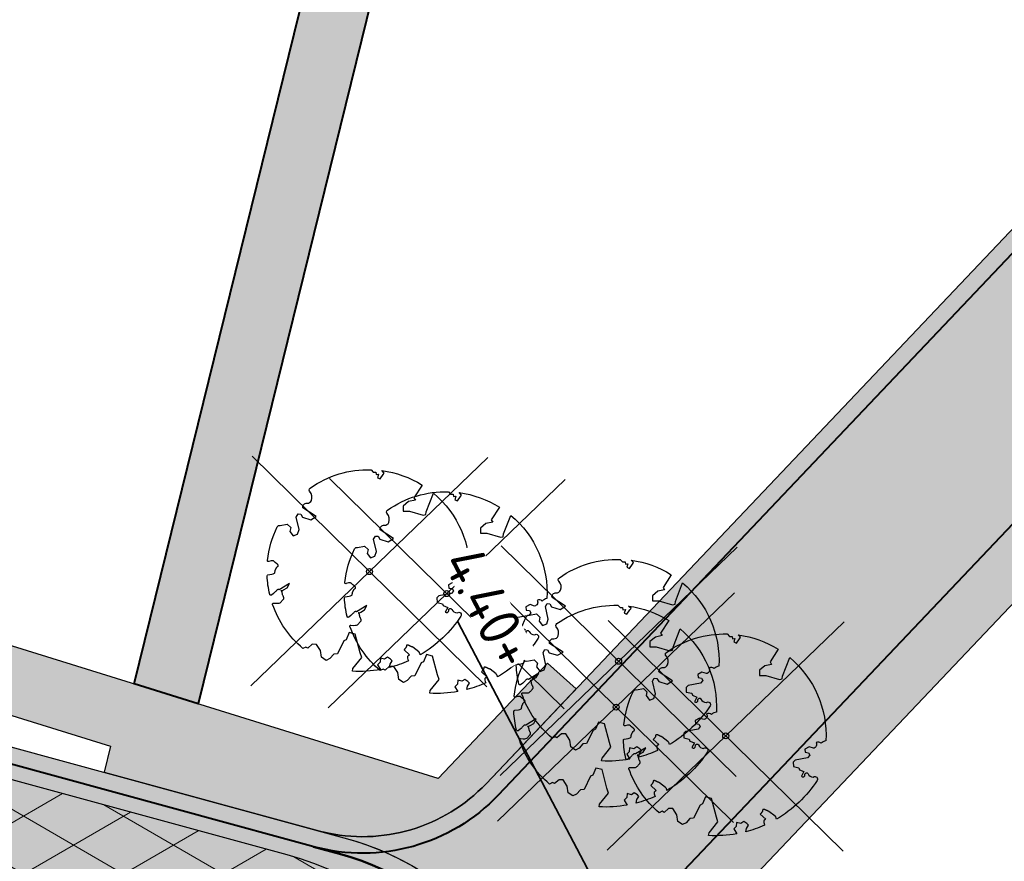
# Model space of a CAD drawing. Header units: metres. Extents: x 207669 to 209690, y 476021 to 477293.
# Tile 33 of 49: x 208652 to 208682, y 477082 to 477107. Entities that reach past the tile are written whole.
import ezdxf

# ---------------------------------------------------------------- set-up
doc = ezdxf.new("R2010")
doc.units = ezdxf.units.M
doc.layers.get('0').update_dxf_attribs({"linetype": 'CONTINUOUS'})
for name, color, linetype, lineweight in [('N-WA-RI-DUIKER_BOB-T', 5, 'CONTINUOUS', 0), ('N-WE-WH-DUIKER_BETON-G', 150, 'CONTINUOUS', 35), ('T-WE-VH-KANTVERHARDING_BOUWWEG-G', 60, 'CONTINUOUS', 25), ('T-WE-VH-VERHARDING_ASFALT_BOUWWEG-100MM-A', 252, 'CONTINUOUS', 18)]:
    doc.layers.add(name, color=color, linetype=linetype, lineweight=lineweight)
for name, color, linetype, lineweight, true_color in [('N-WE-VH-FUNDERING_GRANULAAT-G', 7, 'CONTINUOUS', 40, 0x99004c), ('N-WE-VH-FUNDERING_ZANDBED-BREED-G', 7, 'CONTINUOUS', 30, 0xa57c00), ('N-WE-VH-FUNDERING_ZANDBED_BREED-A', 7, 'CONTINUOUS', 40, 0xa57c00), ('N-WE-VH-FUNDERING_ZANDBED_SMAL-A', 7, 'CONTINUOUS', 40, 0xa4de1b), ('N-WE-VH-FUNDERING_ZANDBED_SMAL-G', 7, 'CONTINUOUS', 30, 0x931077), ('N-WE-VH-FUNDERING_ZANDBED_VOETPAD-A', 220, 'CONTINUOUS', 40, 0xff00bf), ('V-WE-GR-BOOM-S', 7, 'CONTINUOUS', 25, 0x004d00)]:
    doc.layers.add(name, color=color, linetype=linetype, lineweight=lineweight, true_color=true_color)
doc.styles.add('NLCS-ISO-M500-T25', font='NLCS-ISO.ttf', dxfattribs={"height": 1.25})

# ---------------------------------------------------------------- blocks, each defined once
blk = doc.blocks.new('SGR-BOOM_05_Te_Verwijderen')
at = {"color": 1, "lineweight": 25, "true_color": 0xff0000, "flags": 128}
for points in [[(5.737083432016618, -5.900150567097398), (-5.737083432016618, 5.900150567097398)], [(5.737083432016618, 5.900150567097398), (-5.737083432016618, -5.900150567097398)]]:
    blk.add_lwpolyline(points, dxfattribs=at)
blk.add_lwpolyline([(0.4325246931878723, 4.711883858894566), (0.4412366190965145, 4.722067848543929), (0.4495406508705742, 4.730963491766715), (0.457499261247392, 4.738955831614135), (0.4651749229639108, 4.746429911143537), (0.4726301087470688, 4.753770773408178), (0.4799272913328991, 4.761363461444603), (0.4871289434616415, 4.769593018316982), (0.4942975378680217, 4.778844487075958), (0.5013792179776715, 4.78953650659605), (0.507854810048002, 4.802222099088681), (0.5130888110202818, 4.817487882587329), (0.5164457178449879, 4.835920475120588), (0.5172900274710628, 4.858106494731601), (0.5149862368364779, 4.884632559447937), (0.5088988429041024, 4.916085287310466), (0.4752610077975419, 5.034436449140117, -0.5293802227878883), (0.5290991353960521, 5.098767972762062, -0.08713876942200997), (2.218306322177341, 4.624671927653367, -0.3723405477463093), (2.284485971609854, 4.472597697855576), (2.353810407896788, 4.119139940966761), (2.180208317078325, 3.946086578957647), (1.99206671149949, 3.985480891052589), (1.766984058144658, 3.816663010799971), (1.853127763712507, 3.602310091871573), (2.086202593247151, 3.527331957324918), (2.711896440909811, 3.67116193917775), (2.864476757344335, 3.58686285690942), (2.849520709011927, 3.452573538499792), (2.706793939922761, 3.364669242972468), (2.577044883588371, 2.941253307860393), (2.743005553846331, 2.669806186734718), (3.167776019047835, 3.346672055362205, -0.5046405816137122), (3.406018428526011, 3.139734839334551, 0.3319483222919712), (3.543642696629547, 2.921146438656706, 0.282007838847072), (3.99290985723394, 3.003759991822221), (3.956968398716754, 2.985163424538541, -0.5121558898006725), (4.162740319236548, 2.983535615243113, -0.1607604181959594), (5.094490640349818, -0.05607239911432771), (4.977332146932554, -0.1690536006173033), (4.976312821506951, -0.2938416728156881), (4.8618704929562, -0.3148519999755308), (4.876229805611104, -0.4378637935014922), (4.698090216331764, -0.3805204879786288), (4.644143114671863, -0.5192137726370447), (4.863809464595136, -0.6652633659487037), (4.932503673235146, -0.7196641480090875), (5.053640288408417, -0.5992007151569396, -0.1063709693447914), (4.340554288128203, -2.610345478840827), (3.70529781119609, -2.2009414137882), (3.587571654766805, -2.281876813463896), (3.512459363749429, -1.944794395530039), (3.286149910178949, -1.67334727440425), (3.023546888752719, -1.675915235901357), (3.029665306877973, -1.990035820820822), (2.830389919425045, -2.677651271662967), (2.860626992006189, -2.808775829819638), (3.005150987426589, -2.829446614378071), (3.929857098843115, -3.182947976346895, -0.2362982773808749), (-0.2250862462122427, -5.013472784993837, 0.1596250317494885), (-0.3470448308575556, -4.770134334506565, 0.3508021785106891), (-0.3148115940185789, -4.527846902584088, -0.5046405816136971), (-0.6000098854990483, -4.392775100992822), (-0.530619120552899, -4.170222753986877), (-0.6474450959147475, -3.962362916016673), (-0.8016343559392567, -3.977834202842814), (-0.8248145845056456, -4.14384857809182), (-0.941790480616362, -4.211479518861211), (-1.080272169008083, -4.105602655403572), (-1.199847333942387, -3.474824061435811), (-1.291065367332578, -3.383747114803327), (-1.521968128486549, -3.390946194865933), (-1.586173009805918, -3.664879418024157), (-1.680264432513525, -3.694423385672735), (-1.769024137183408, -3.922911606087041), (-2.003269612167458, -3.79763926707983, 0.7335825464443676), (-1.917708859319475, -3.972704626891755, -0.8616245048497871), (-1.870123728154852, -4.127626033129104, 0.2799778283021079), (-2.04306959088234, -4.392508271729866), (-2.03586990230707, -4.402599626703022, -0.8270561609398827), (-2.207893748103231, -4.582742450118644, -0.1167741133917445), (-4.152188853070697, -2.556267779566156), (-4.114413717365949, -2.549202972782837), (-4.083543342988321, -2.540638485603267), (-4.058769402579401, -2.530881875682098), (-4.039283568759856, -2.520240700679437), (-4.02427751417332, -2.509022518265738), (-4.012942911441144, -2.497534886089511), (-4.004471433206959, -2.486085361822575), (-3.767567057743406, -2.183934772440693), (-3.762478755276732, -2.173394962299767), (-3.758320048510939, -2.163280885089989), (-3.754774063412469, -2.153365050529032), (-3.751523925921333, -2.143419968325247), (-3.748252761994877, -2.133218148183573), (-3.744643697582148, -2.12253209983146), (-3.740379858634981, -2.111134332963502), (-3.735144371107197, -2.09879735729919), (-3.7287288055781, -2.085363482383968), (-3.721358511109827, -2.070954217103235), (-3.713367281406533, -2.055760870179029), (-3.705088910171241, -2.03997475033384), (-3.696857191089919, -2.02378716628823), (-3.689005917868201, -2.007389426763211), (-3.681868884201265, -1.990972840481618), (-3.675779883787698, -1.974728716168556), (-3.671016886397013, -1.958854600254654), (-3.667634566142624, -1.943572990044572), (-3.665631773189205, -1.929112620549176), (-3.665007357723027, -1.915702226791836), (-3.665760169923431, -1.903570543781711), (-3.66788905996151, -1.892946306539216), (-3.671392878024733, -1.884058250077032), (-3.676270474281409, -1.877135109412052), (-3.682496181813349, -1.87228834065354), (-3.689946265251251, -1.869160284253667), (-3.698472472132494, -1.867276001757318), (-3.707926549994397, -1.86616055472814), (-3.718160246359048, -1.865339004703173), (-3.72902530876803, -1.864336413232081), (-3.740373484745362, -1.86267784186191), (-3.752056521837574, -1.859888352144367), (-3.763951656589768, -1.855601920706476), (-3.776038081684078, -1.849888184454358), (-3.788320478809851, -1.842925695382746), (-3.800803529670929, -1.834893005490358), (-3.813491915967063, -1.8259686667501), (-3.826390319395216, -1.816331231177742), (-3.839503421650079, -1.806159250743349), (-3.852835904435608, -1.795631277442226), (-3.866362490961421, -1.784873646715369), (-3.879938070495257, -1.773803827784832), (-3.893387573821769, -1.76228707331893), (-3.906535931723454, -1.750188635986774), (-4.149695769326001, -2.02842049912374), (-4.161716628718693, -2.014754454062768), (-4.172911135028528, -2.000102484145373), (-4.183104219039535, -1.984329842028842), (-4.192608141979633, -1.967625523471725), (-4.203684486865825, -1.951473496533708), (-4.219082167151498, -1.937681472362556), (-4.241550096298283, -1.928057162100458), (-4.273837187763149, -1.924408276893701), (-4.318692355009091, -1.928542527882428), (-4.378864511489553, -1.942267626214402), (-4.457102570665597, -1.96739128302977, -0.04099741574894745), (-4.791147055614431, -1.027236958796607), (-4.617442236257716, -1.057135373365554), (-4.462688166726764, -1.156360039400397), (-4.380222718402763, -1.081691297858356), (-4.281020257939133, -0.9269601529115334), (-4.376017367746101, -0.7817417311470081), (-4.322820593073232, -0.567248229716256), (-4.520005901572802, -0.551067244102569), (-4.652051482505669, -0.4231675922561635), (-4.89199676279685, -0.5800962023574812, -0.05814040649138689), (-4.988069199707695, 0.8291727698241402), (-4.851792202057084, 0.8021379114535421), (-4.298456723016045, 0.3639367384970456), (-4.059571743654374, 0.4468333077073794), (-3.128243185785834, 0.6926248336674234), (-3.048903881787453, 1.000164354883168), (-3.408870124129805, 1.143500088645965), (-3.464013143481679, 1.261371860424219), (-4.121257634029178, 1.583987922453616), (-4.135853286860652, 1.768685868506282), (-4.357977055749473, 1.956958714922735), (-4.448296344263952, 2.139788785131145), (-4.296559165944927, 2.378269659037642), (-3.957550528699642, 2.431343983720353), (-3.649608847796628, 2.632691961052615), (-3.646147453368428, 2.840191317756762), (-3.838176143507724, 3.066466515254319), (-3.787176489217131, 3.162116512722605), (-3.863200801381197, 3.31009734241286, -0.1342797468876), (-1.664191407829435, 4.834836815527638, -0.5417265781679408), (-1.596738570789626, 4.783170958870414), (-1.607648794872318, 4.639467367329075), (-1.605334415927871, 4.564777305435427), (-1.595180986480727, 4.507652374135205), (-1.578905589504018, 4.464963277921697), (-1.558225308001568, 4.433580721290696), (-1.534857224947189, 4.41037540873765), (-1.510518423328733, 4.392218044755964), (-1.486925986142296, 4.375979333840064), (-1.465438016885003, 4.359178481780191), (-1.44597670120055, 4.341928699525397), (-1.428105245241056, 4.324991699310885), (-1.411386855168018, 4.3091291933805), (-1.395384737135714, 4.295102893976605), (-1.379662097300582, 4.283674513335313), (-1.3637821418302, 4.275605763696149), (-1.347308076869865, 4.271658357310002), (-1.329896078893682, 4.272312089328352), (-1.3115742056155, 4.276919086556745), (-1.292463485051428, 4.284549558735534), (-1.272684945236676, 4.294273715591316), (-1.25235961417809, 4.305161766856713), (-1.231608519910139, 4.316283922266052), (-1.210552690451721, 4.326710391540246), (-1.189313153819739, 4.335511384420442), (-1.168017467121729, 4.342023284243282), (-1.146819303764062, 4.346647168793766), (-1.125878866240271, 4.350050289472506), (-1.105356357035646, 4.352899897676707), (-1.085411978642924, 4.355863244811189), (-1.066205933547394, 4.359607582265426), (-1.047898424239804, 4.364800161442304), (-1.030649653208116, 4.372108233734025), (-1.014588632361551, 4.38201337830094), (-0.9997196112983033, 4.394254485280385), (-0.9860156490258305, 4.40838477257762), (-0.9734498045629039, 4.423957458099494), (-0.9628477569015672, 4.324096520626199), (-0.940279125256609, 4.298315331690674), (-0.8338833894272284, 4.117847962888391), (-0.6106941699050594, 3.995871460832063), (-0.9268198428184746, 4.507921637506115), (-0.9210099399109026, 4.523481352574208), (-0.9169947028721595, 4.538581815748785), (-0.9151697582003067, 4.553389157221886), (-0.9159307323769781, 4.56806950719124), (-0.9196732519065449, 4.58278899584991), (-0.9267929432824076, 4.59771375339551), (-0.9376854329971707, 4.613009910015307), (-0.9526429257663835, 4.628990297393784), (-0.9715439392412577, 4.64655455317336), (-0.9941635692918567, 4.666749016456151), (-1.020276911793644, 4.690620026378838), (-1.049659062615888, 4.719213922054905), (-1.082085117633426, 4.753577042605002), (-1.117330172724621, 4.794755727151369), (-1.199269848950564, 4.900951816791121, -0.5431042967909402), (-1.17106461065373, 4.981224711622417, -0.04676559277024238), (-0.234242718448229, 5.117425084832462, -0.3851675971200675), (-0.1815216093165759, 5.074406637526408), (-0.1522898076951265, 4.88240583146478), (-0.1377666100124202, 4.822421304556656), (-0.1214819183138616, 4.780422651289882), (-0.1038292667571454, 4.753143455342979), (-0.08520218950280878, 4.737317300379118), (-0.06599422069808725, 4.729677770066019), (-0.04659889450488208, 4.72695844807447), (-0.02740974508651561, 4.725892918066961), (-0.008747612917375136, 4.723795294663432), (0.009357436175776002, 4.720301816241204), (0.02694803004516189, 4.715629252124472), (0.04406679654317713, 4.709994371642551), (0.06075636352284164, 4.703613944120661), (0.07705935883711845, 4.696704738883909), (0.09301841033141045, 4.68948352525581), (0.1086761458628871, 4.682167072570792), (0.1240417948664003, 4.674922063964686), (0.138990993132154, 4.66771483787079), (0.1533659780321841, 4.660461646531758), (0.1670089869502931, 4.653078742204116), (0.1797622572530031, 4.645482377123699), (0.1914680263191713, 4.637588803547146), (0.2019685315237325, 4.629314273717), (0.211106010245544, 4.620575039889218), (0.2188088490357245, 4.611358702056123), (0.2253500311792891, 4.601938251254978), (0.2310886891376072, 4.59265802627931), (0.236383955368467, 4.583862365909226), (0.2415949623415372, 4.575895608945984), (0.2470808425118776, 4.56910209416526), (0.2532007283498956, 4.563826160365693), (0.2603137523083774, 4.560412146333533), (0.2686849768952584, 4.559130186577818), (0.2782031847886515, 4.55995359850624), (0.2886630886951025, 4.562781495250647), (0.2998594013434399, 4.567512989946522), (0.31158683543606, 4.574047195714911), (0.3236401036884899, 4.582283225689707), (0.3358139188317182, 4.592120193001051), (0.3479029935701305, 4.603457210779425), (0.3597324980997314, 4.616146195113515), (0.3712494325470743, 4.629850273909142), (0.382431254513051, 4.644185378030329), (0.393255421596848, 4.658767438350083), (0.4036993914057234, 4.673212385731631), (0.4137406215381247, 4.687136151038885), (0.4233565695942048, 4.700154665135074)], format="xyb", close=True)
at = {"color": 36, "true_color": 0x7f3f00}
blk.add_circle((0, 0), 0.15, dxfattribs=at)

msp = doc.modelspace()

# ---------------------------------------------------------------- hatches: boundary and pattern name
at = {"layer": 'N-WE-VH-FUNDERING_ZANDBED_BREED-A', "transparency": 33554559}
h = msp.add_hatch(color=256, dxfattribs=at)
h.dxf.hatch_style = 1
edge = h.paths.add_edge_path()
edge.add_line((208881.2390737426, 477135.1615660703), (208850.3050546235, 477143.0519579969))
edge.add_line((208850.3050546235, 477143.0519579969), (208845.8569384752, 477150.5462427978))
edge.add_line((208845.8569384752, 477150.5462427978), (208744.2465792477, 477176.4641710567))
edge.add_line((208744.2465792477, 477176.4641710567), (208731.0851350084, 477124.8651750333))
edge.add_arc((208727.1123368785, 477125.8785234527), 4.099999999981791, 255.6905903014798, 345.69059030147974, ccw=False)
edge.add_line((208726.0989884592, 477121.9057253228), (208712.8503043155, 477125.2850898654))
edge.add_arc((208710.1562804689, 477114.7232606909), 10.89999999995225, 75.69059030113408, 136.499631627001)
edge.add_line((208702.2497480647, 477122.2263763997), (208666.3960552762, 477084.4449540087))
edge.add_arc((208662.6966685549, 477087.9555861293), 5.099999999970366, 256.4706020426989, 316.4996316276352, ccw=False)
edge.add_line((208661.5035528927, 477082.9971110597), (208662.1324072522, 477082.8252841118))
edge.add_arc((208659.7865809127, 477074.2400002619), 8.899999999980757, 8.170039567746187, 74.71764475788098, ccw=False)
edge.add_line((208668.5962519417, 477075.5047912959), (208709.6900625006, 477118.8080748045))
edge.add_arc((208710.3345817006, 477113.7489647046), 5.100000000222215, 75.69059030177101, 97.26024310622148, ccw=False)
edge.add_line((208711.595088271, 477118.6907379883), (208724.4430288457, 477115.4135917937))
edge.add_arc((208723.4296804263, 477111.4407936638), 4.099999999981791, -14.30940969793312, 75.69059030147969, ccw=False)
edge.add_line((208727.4024785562, 477110.4274452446), (208698.2058971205, 476995.963237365))
edge.add_line((208698.2058971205, 476995.963237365), (208717.3660404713, 476991.0760267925))
edge.add_arc((208716.3526920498, 476987.103228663), 4.100000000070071, -14.309409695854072, 75.6905902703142, ccw=False)
edge.add_line((208720.3254901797, 476986.0898802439), (208714.7546269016, 476964.2494995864))
edge.add_arc((208711.7508039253, 476965.0156898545), 3.099999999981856, 255.7186858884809, 345.6905903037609, ccw=False)
edge.add_line((208710.9860867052, 476962.0114915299), (208678.8691675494, 476970.186837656))
edge.add_arc((208680.127250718, 476975.1292284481), 5.100000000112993, 192.4963701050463, 255.7186858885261, ccw=False)
edge.add_line((208675.1480711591, 476974.0257018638), (208676.3070943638, 476968.7961181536))
edge.add_arc((208667.6179378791, 476966.8703560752), 8.899999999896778, -32.017092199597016, 12.496370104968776, ccw=False)
edge.add_line((208675.1641586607, 476962.1518232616), (208673.7941378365, 476959.9607863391))
edge.add_arc((208677.1009087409, 476957.8931146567), 3.899999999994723, 75.71868588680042, 147.9829078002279, ccw=False)
edge.add_line((208678.0629723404, 476961.6725899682), (208716.3272039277, 476951.9324484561))
edge.add_line((208716.3272039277, 476951.9324484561), (208717.0691025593, 476954.8470037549))
edge.add_line((208717.0691025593, 476954.8470037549), (208743.3271039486, 476948.1290978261))
edge.add_line((208743.3271039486, 476948.1290978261), (208742.9558393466, 476946.6735675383))
edge.add_line((208742.9558393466, 476946.6735675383), (208767.9492716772, 476940.2791915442))
edge.add_arc((208767.3915889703, 476938.0994002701), 2.249999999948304, -14.350859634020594, 75.64914620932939, ccw=False)
edge.add_line((208769.5713801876, 476937.541717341), (208769.486061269, 476937.208234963))
edge.add_line((208769.486061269, 476937.208234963), (208780.8361044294, 476934.3172502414))
edge.add_line((208780.8361044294, 476934.3172502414), (208781.8443204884, 476938.2755194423))
edge.add_line((208781.8443204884, 476938.2755194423), (208808.2035842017, 476931.5309125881))
edge.add_line((208808.2035842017, 476931.5309125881), (208810.9631832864, 476942.3498272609))
edge.add_arc((208814.9359814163, 476941.3364788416), 4.099999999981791, 75.69059030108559, 165.6905903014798, ccw=False)
edge.add_line((208815.9493298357, 476945.3092769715), (208851.8599457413, 476936.149494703))
edge.add_line((208851.8599457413, 476936.149494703), (208888.0464513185, 477078.0174632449))
edge.add_line((208888.0464513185, 477078.0174632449), (208869.1322399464, 477082.8419435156))
edge.add_arc((208870.1455883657, 477086.8147416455), 4.099999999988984, 238.6719423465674, 255.6905903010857, ccw=False)
edge.add_line((208868.0138447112, 477083.3125039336), (208881.2390737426, 477135.1615660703))
edge = h.paths.add_edge_path(flags=16)
edge.add_arc((208741.4531691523, 477122.220582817), 4.099999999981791, 165.6905903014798, 255.6905903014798, ccw=False)
edge.add_line((208737.4803710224, 477123.2339312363), (208748.1825916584, 477165.1916244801))
edge.add_arc((208752.155389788, 477164.1782760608), 4.099999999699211, 144.2304625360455, 165.6905903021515, ccw=False)
edge.add_line((208748.8287534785, 477166.574834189), (208836.9522435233, 477144.0970247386))
edge.add_line((208836.9522435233, 477144.0970247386), (208838.049918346, 477142.2476378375))
edge.add_line((208838.049918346, 477142.2476378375), (208837.4340799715, 477139.8332643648))
edge.add_line((208837.4340799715, 477139.8332643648), (208870.4282646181, 477131.4173825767))
edge.add_line((208870.4282646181, 477131.4173825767), (208860.9278224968, 477094.1712212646))
edge.add_arc((208856.9550243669, 477095.184569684), 4.100000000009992, 255.6905903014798, 345.69059030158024, ccw=False)
edge.add_line((208855.9416759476, 477091.2117715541), (208828.6777399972, 477098.1660303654))
edge.add_line((208828.6777399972, 477098.1660303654), (208822.9124812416, 477097.2113420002))
edge.add_line((208822.9124812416, 477097.2113420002), (208740.439820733, 477118.2477846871))
edge = h.paths.add_edge_path(flags=16)
edge.add_line((208794.5228165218, 477097.5382203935), (208822.6194158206, 477090.3715727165))
edge.add_line((208822.6194158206, 477090.3715727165), (208828.3846745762, 477091.3262610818))
edge.add_line((208828.3846745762, 477091.3262610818), (208837.8513173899, 477088.911588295))
edge.add_arc((208836.8379689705, 477084.9387901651), 4.099999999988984, -14.30940969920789, 75.69059030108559, ccw=False)
edge.add_line((208840.8107671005, 477083.9254417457), (208827.3406473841, 477031.1162939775))
edge.add_line((208827.3406473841, 477031.1162939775), (208824.2496166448, 477031.9047284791))
edge.add_line((208824.2496166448, 477031.9047284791), (208823.0164590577, 477027.070175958))
edge.add_line((208823.0164590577, 477027.070175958), (208824.8503635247, 477026.6023988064))
edge.add_line((208824.8503635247, 477026.6023988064), (208825.1135577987, 477025.9341074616))
edge.add_line((208825.1135577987, 477025.9341074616), (208821.0793469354, 477012.356342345))
edge.add_line((208821.0793469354, 477012.356342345), (208821.9033339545, 477012.1461665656))
edge.add_line((208821.9033339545, 477012.1461665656), (208804.5053526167, 476943.9379704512))
edge.add_arc((208800.5325544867, 476944.9513188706), 4.10000000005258, 255.6475274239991, 345.6905903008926, ccw=False)
edge.add_line((208799.5162204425, 476940.9792834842), (208783.3432397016, 476945.1175021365))
edge.add_line((208783.3432397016, 476945.1175021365), (208783.8450279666, 476947.0785903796))
edge.add_line((208783.8450279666, 476947.0785903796), (208749.8429028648, 476955.7515706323))
edge.add_line((208749.8429028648, 476955.7515706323), (208749.5957447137, 476954.7825954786))
edge.add_line((208749.5957447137, 476954.7825954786), (208722.9847080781, 476961.5703181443))
edge.add_arc((208725.7012017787, 476963.0638582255), 3.099999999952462, 165.6905903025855, 208.8021870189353, ccw=False)
edge.add_line((208722.6973788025, 476963.8300484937), (208727.8834963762, 476984.1620466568))
edge.add_arc((208731.8562945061, 476983.1486982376), 4.099999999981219, 75.69059027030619, 165.6905903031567, ccw=False)
edge.add_line((208732.8696429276, 476987.1214963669), (208760.3400885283, 476980.1145627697))
edge.add_line((208760.3400885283, 476980.1145627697), (208789.5366699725, 477094.5787706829))
edge.add_arc((208793.5094681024, 477093.5654222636), 4.100000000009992, 75.69059030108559, 165.6905903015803, ccw=False)
edge = h.paths.add_edge_path(flags=16)
edge.add_line((208783.4321265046, 477096.1358670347), (208756.8059898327, 476991.7490007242))
edge.add_arc((208753.8021668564, 476992.5151909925), 3.100000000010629, 255.69059027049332, 345.690590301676, ccw=False)
edge.add_line((208753.0359765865, 476989.5113680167), (208707.1805677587, 477001.2077856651))
edge.add_arc((208707.4524417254, 477002.2736583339), 1.099999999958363, 165.6905903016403, 255.6905902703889, ccw=False)
edge.add_line((208706.3865690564, 477002.5455323), (208728.4007346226, 477088.8513222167))
edge.add_line((208728.4007346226, 477088.8513222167), (208728.6914271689, 477088.7771747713))
edge.add_line((208728.6914271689, 477088.7771747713), (208733.7977145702, 477108.7962014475))
edge.add_arc((208737.7705127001, 477107.7828530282), 4.100000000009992, 75.69059030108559, 165.6905903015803, ccw=False)
edge.add_line((208738.7838611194, 477111.755651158), (208780.472676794, 477101.1220135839))
edge.add_arc((208779.4593283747, 477097.149215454), 4.099999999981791, -14.309409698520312, 75.69059030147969, ccw=False)
edge = h.paths.add_edge_path(flags=16)
edge.add_line((208852.2405984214, 477085.2412897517), (208858.9115135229, 477083.539728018))
edge.add_line((208858.9115135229, 477083.539728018), (208862.1235991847, 477078.1279348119))
edge.add_line((208862.1235991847, 477078.1279348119), (208880.0941189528, 477073.544163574))
edge.add_line((208880.0941189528, 477073.544163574), (208847.330753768, 476945.0965009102))
edge.add_line((208847.330753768, 476945.0965009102), (208816.6913626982, 476952.9117428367))
edge.add_line((208816.6913626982, 476952.9117428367), (208831.3318914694, 477010.3094396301))
edge.add_line((208831.3318914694, 477010.3094396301), (208828.648338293, 477011.4988032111))
edge.add_line((208828.648338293, 477011.4988032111), (208832.5428201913, 477024.6053866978))
edge.add_line((208832.5428201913, 477024.6053866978), (208847.2544518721, 477082.2818400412))
edge.add_arc((208851.227250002, 477081.2684916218), 4.100000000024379, 75.6905903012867, 165.6905903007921, ccw=False)
h = msp.add_hatch(color=256, dxfattribs=at)
h.dxf.hatch_style = 1
edge = h.paths.add_edge_path()
edge.add_line((208241.9750321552, 477040.1824859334), (208245.8237401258, 477067.533486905))
edge.add_arc((208259.3603786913, 477065.6286729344), 13.66999999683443, 168.2771260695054, 171.9901901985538, ccw=False)
edge.add_line((208245.9755106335, 477068.4061190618), (208256.889665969, 477121.0028293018))
edge.add_arc((208267.5623113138, 477118.7881868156), 10.89999999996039, 83.0200956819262, 168.277126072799, ccw=False)
edge.add_line((208268.8868925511, 477129.6074051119), (208301.0209906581, 477125.6732739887))
edge.add_arc((208303.0017864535, 477141.8524719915), 16.29999999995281, 263.020095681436, 272.1922448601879)
edge.add_line((208303.6253031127, 477125.5644019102), (208323.1085325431, 477126.3102311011))
edge.add_arc((208327.0753225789, 477022.6861288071), 103.6999999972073, 79.60489942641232, 92.19224486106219, ccw=False)
edge.add_line((208345.7864360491, 477124.684090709), (208385.9372846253, 477117.3185799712))
edge.add_arc((208396.0957772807, 477172.6945226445), 56.29999999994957, 259.6048994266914, 280.4526706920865)
edge.add_line((208406.3099058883, 477117.328815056), (208472.9579505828, 477129.6243627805))
edge.add_arc((208479.9790301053, 477091.5665850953), 38.69999999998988, 83.79289849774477, 100.4526706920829, ccw=False)
edge.add_line((208484.1633737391, 477130.0397090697), (208516.4420448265, 477126.5290752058))
edge.add_arc((208512.2577011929, 477088.0559512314), 38.69999999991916, 68.52347740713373, 83.7928984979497, ccw=False)
edge.add_line((208526.426543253, 477124.0689199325), (208559.4899959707, 477111.0605272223))
edge.add_arc((208570.9495504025, 477140.1872951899), 31.30000000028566, 248.5234774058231, 254.7176447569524)
edge.add_line((208562.6996218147, 477109.9941059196), (208662.1324072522, 477082.8252841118))
edge.add_arc((208659.7865809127, 477074.2400002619), 8.899999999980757, 0.2433118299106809, 74.71764475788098, ccw=False)
edge.add_line((208668.6865006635, 477074.2777948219), (208668.9800311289, 477005.1567999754))
edge.add_arc((208700.329748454, 477005.2899302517), 31.35000000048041, 180.2433118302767, 192.4963701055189)
edge.add_line((208669.7224388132, 476998.5064874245), (208676.3070943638, 476968.7961181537))
edge.add_arc((208667.617937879, 476966.8703560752), 8.899999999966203, -32.01709219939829, 12.496370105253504, ccw=False)
edge.add_line((208675.1641586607, 476962.1518232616), (208653.7455270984, 476928.0862087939))
edge.add_arc((208657.0946910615, 476925.9920261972), 3.949999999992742, 147.9828684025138, 172.6542173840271)
edge.add_line((208653.1771103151, 476926.4970619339), (208652.0004171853, 476917.3694101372))
edge.add_line((208652.0004171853, 476917.3694101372), (208650.872547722, 476917.6148983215))
edge.add_line((208650.872547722, 476917.6148983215), (208650.0316690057, 476911.0921712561))
edge.add_arc((208614.4263148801, 476915.6822428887), 35.89999999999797, 344.68426677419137, 352.6542173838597, ccw=False)
edge.add_line((208649.0513236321, 476906.1996921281), (208648.784278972, 476905.2248173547))
edge.add_arc((208642.0771049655, 476906.8621749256), 6.904138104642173, 346.2812560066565, 425.1013838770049)
edge.add_line((208644.9838431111, 476913.1246022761), (208636.7342816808, 476916.9525641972))
edge.add_arc((208638.8809382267, 476921.5787792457), 5.100000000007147, 245.1077545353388, 352.6542173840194)
edge.add_line((208643.9390804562, 476920.9267077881), (208644.8384038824, 476927.902792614))
edge.add_arc((208655.6489431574, 476926.509149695), 10.90000000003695, 147.9829078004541, 172.6542173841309, ccw=False)
edge.add_line((208646.4069424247, 476932.2880269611), (208667.3954210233, 476965.8543281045))
edge.add_arc((208661.3754021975, 476969.6185509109), 7.099999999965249, 327.9829077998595, 372.4963701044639)
edge.add_line((208668.307201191, 476971.1548330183), (208662.5953778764, 476996.9269297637))
edge.add_arc((208700.3297484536, 477005.2899302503), 38.64999999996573, 180.2433118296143, 192.4963701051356, ccw=False)
edge.add_line((208661.6800969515, 477005.1257999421), (208661.4047594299, 477069.9626930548))
edge.add_arc((208654.3048234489, 477069.9325423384), 7.099999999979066, 0.2433118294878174, 74.71764475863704)
edge.add_line((208656.1762130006, 477076.7814766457), (208560.7491594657, 477102.8557800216))
edge.add_arc((208570.9495504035, 477140.1872951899), 38.70000000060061, 248.5234774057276, 254.7176447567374, ccw=False)
edge.add_line((208556.7807083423, 477104.1743264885), (208523.7172556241, 477117.1827191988))
edge.add_arc((208512.2577011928, 477088.0559512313), 31.2999999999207, 68.52347740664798, 83.79289849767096)
edge.add_line((208515.6419377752, 477119.1724571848), (208483.3632666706, 477122.6830910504))
edge.add_arc((208479.9790300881, 477091.5665850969), 31.29999999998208, 83.79289849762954, 100.4526706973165)
edge.add_line((208474.3004825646, 477122.3471649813), (208407.6524378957, 477110.0516172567))
edge.add_arc((208396.0957772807, 477172.6945226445), 63.69999999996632, 259.6048994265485, 280.45267069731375, ccw=False)
edge.add_line((208384.6020653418, 477110.0400368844), (208344.4512167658, 477117.4055476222))
edge.add_arc((208327.075322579, 477022.6861288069), 96.29999999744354, 79.60489942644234, 92.19224486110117)
edge.add_line((208323.391601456, 477118.9156471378), (208303.9083720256, 477118.1698179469))
edge.add_arc((208303.0017864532, 477141.8524719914), 23.6999999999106, 263.0200956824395, 272.19224486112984, ccw=False)
edge.add_line((208300.1217336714, 477118.328116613), (208271.2269552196, 477121.8656625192))
edge.add_arc((208270.3641545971, 477114.8182817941), 7.099999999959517, 83.02009568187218, 168.277126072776)
edge.add_line((208263.4122479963, 477116.2608470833), (208253.1773396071, 477066.9375147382))
edge.add_arc((208260.1292462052, 477065.4949494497), 7.099999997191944, 168.2771260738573, 171.990190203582)
edge.add_line((208253.0985122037, 477066.4842822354), (208249.2747523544, 477039.3105761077))
edge.add_arc((208236.5006018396, 477041.1080962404), 12.90000000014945, 333.0134099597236, 351.99019020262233, ccw=False)
edge.add_line((208247.9959563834, 477035.2543090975), (208245.8669725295, 477031.0735243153))
edge.add_arc((208250.4116475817, 477028.759236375), 5.100000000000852, 153.0134099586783, 270.7537906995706)
edge.add_line((208250.478741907, 477023.6596777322), (208270.3607634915, 477023.9212632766))
edge.add_arc((208270.5041611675, 477013.0222065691), 10.90000000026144, 80.38126543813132, 90.7537907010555, ccw=False)
edge.add_line((208272.3254545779, 477023.7689684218), (208311.8324407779, 477017.0735736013))
edge.add_arc((208310.0111473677, 477006.3268117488), 10.89999999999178, 60.82544130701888, 80.38126543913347, ccw=False)
edge.add_arc((208314.664659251, 477008.9756539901), 6.89999999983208, 84.51170172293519, 162.4537752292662)
edge.add_line((208308.0856883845, 477011.0558324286), (208306.0620032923, 477004.6555328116))
edge.add_line((208306.0620032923, 477004.6555328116), (208303.1128296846, 477005.5880201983))
edge.add_line((208303.1128296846, 477005.5880201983), (208300.8939163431, 477008.9876274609))
edge.add_line((208300.8939163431, 477008.9876274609), (208271.0324954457, 477014.0483527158))
edge.add_arc((208270.2053943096, 477009.1679425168), 4.949999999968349, 80.38126543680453, 90.75379070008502)
edge.add_line((208270.1402733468, 477014.1175141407), (208240.911711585, 477013.7329572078))
edge.add_line((208240.911711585, 477013.7329572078), (208230.2707394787, 476986.870125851))
edge.add_line((208230.2707394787, 476986.870125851), (208236.71988237, 476935.1364977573))
edge.add_line((208236.71988237, 476935.1364977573), (208233.545691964, 476934.7407067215))
edge.add_line((208233.545691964, 476934.7407067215), (208235.013786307, 476922.9667892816))
edge.add_arc((208240.07459609, 476923.5978236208), 5.099999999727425, 187.1075491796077, 227.9120102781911)
edge.add_line((208236.6562136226, 476919.8130301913), (208236.0784737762, 476920.334830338))
edge.add_arc((208231.4536420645, 476915.2141925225), 6.899999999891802, 47.9124431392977, 119.0235292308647)
edge.add_line((208228.1059776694, 476921.2476942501), (208223.462697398, 476918.6713886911))
edge.add_line((208223.462697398, 476918.6713886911), (208220.9835072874, 476923.1418432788))
edge.add_line((208220.9835072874, 476923.1418432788), (208224.159716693, 476923.5378860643))
edge.add_line((208224.159716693, 476923.5378860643), (208216.1485905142, 476987.7860310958))
edge.add_line((208216.1485905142, 476987.7860310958), (208218.1332218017, 476988.0334955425))
edge.add_line((208218.1332218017, 476988.0334955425), (208226.8722757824, 477010.0622321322))
edge.add_arc((208223.2471205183, 477011.5003730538), 3.899999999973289, 338.3612011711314, 450.7537906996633)
edge.add_line((208223.195813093, 477015.4000355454), (208214.7347579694, 477015.2887143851))
edge.add_line((208214.7347579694, 477015.2887143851), (208214.9448896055, 477013.6034871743))
edge.add_line((208214.9448896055, 477013.6034871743), (208144.0328260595, 477006.6798350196))
edge.add_line((208144.0328260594, 477006.6798350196), (208147.3023794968, 476980.4584600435))
edge.add_line((208147.3023794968, 476980.4584600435), (208120.0993705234, 476965.3649788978))
edge.add_arc((208121.8459780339, 476962.2170649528), 3.600000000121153, 119.0235292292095, 143.6478475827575)
edge.add_line((208118.9465773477, 476964.3509524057), (208125.8960127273, 476951.8259721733))
edge.add_line((208125.8960127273, 476951.8259721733), (208131.8078459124, 476929.2730775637))
edge.add_line((208131.8078459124, 476929.2730775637), (208156.8072840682, 476884.2165439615))
edge.add_arc((208156.226054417, 476889.2833153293), 5.100000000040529, 276.5440236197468, 292.7367420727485)
edge.add_line((208158.1971919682, 476884.5796341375), (208172.2290204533, 476890.4598506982))
edge.add_line((208172.2290204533, 476890.4598506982), (208176.3876962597, 476892.5520118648))
edge.add_arc((208179.7353606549, 476886.518510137), 6.90000000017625, 119.0235292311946, 209.0235292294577)
edge.add_line((208173.701858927, 476883.1708457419), (208175.9469894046, 476879.1244429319))
edge.add_arc((208171.4874446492, 476876.6500822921), 5.10000000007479, 29.02352922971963, 112.73674207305)
edge.add_line((208169.5163070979, 476881.3537634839), (208151.2823648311, 476873.7125975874))
edge.add_arc((208163.3990633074, 476844.798792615), 31.34999999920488, 112.736742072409, 119.0336792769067)
edge.add_line((208148.1841668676, 476872.2091816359), (208147.5467331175, 476871.8553563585))
edge.add_arc((208148.5659127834, 476870.0192537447), 2.099999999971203, 119.0336792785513, 209.0341220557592)
edge.add_line((208146.7298180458, 476869.0000598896), (208149.0977255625, 476864.7342349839))
edge.add_line((208149.0977255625, 476864.7342349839), (208143.7969218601, 476861.9210094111))
edge.add_line((208143.7969218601, 476861.9210094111), (208140.9984681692, 476866.9624704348))
edge.add_arc((208140.036704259, 476866.4286069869), 1.099999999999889, 29.03412205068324, 119.0336792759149)
edge.add_line((208139.5028482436, 476867.3903750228), (208138.1913531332, 476866.6623932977))
edge.add_line((208138.1913531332, 476866.6623932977), (208133.9933035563, 476874.2253873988))
edge.add_line((208133.9933035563, 476874.2253873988), (208136.865735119, 476875.8198101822))
edge.add_arc((208135.807804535, 476875.518508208), 1.100000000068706, 15.89712057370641, 29.03367929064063)
edge.add_line((208136.7695725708, 476876.0523642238), (208134.2495170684, 476880.5923689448))
edge.add_line((208134.2495170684, 476880.5923689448), (208138.8834903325, 476883.164584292))
edge.add_line((208138.8834903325, 476883.164584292), (208141.4015109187, 476878.6282455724))
edge.add_arc((208142.3632789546, 476879.1621015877), 1.100000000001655, 209.0336792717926, 222.3946059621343)
edge.add_line((208141.550908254, 476878.4204454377), (208145.1115993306, 476880.3969057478))
edge.add_arc((208140.584110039, 476882.7446367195), 5.100000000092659, 332.5909890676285, 389.0235292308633)
edge.add_line((208145.0436547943, 476885.2189973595), (208123.3056370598, 476924.3974669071))
edge.add_arc((208132.8368209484, 476929.6858063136), 10.89999999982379, 194.688571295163, 209.0235292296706, ccw=False)
edge.add_line((208122.2930509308, 476926.921947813), (208116.891581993, 476947.5278674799))
edge.add_arc((208111.9582584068, 476946.2346859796), 5.099999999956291, 14.68857129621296, 29.02352922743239)
edge.add_line((208116.4178031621, 476948.7090466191), (208111.7465460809, 476957.1280618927))
edge.add_arc((208121.2777299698, 476962.4164012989), 10.89999999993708, 119.0235292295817, 209.0235292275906, ccw=False)
edge.add_line((208115.9893905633, 476971.9475851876), (208135.975976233, 476983.037062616))
edge.add_arc((208133.5016155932, 476987.4966073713), 5.100000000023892, 299.0235292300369, 373.7005849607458)
edge.add_line((208138.4565037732, 476988.7045325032), (208134.9854861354, 477002.9425873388))
edge.add_arc((208145.5753451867, 477005.5242312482), 10.90000000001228, 95.57654574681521, 193.7005849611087, ccw=False)
edge.add_line((208144.5161323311, 477016.3726444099), (208213.8136298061, 477023.1386846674))
edge.add_arc((208214.8728426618, 477012.2902715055), 10.90000000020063, 90.75379069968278, 95.57654574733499, ccw=False)
edge.add_line((208214.7294449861, 477023.1893282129), (208230.7079117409, 477023.399555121))
edge.add_arc((208230.6408174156, 477028.4991137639), 5.100000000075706, 270.7537906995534, 333.0134099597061)
edge.add_line((208235.1854924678, 477026.1848258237), (208241.4248524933, 477038.4373478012))
edge.add_arc((208236.4791767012, 477040.9558376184), 5.54999999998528, 333.0134099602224, 351.9901902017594)
at = {"layer": 'N-WE-VH-FUNDERING_ZANDBED_SMAL-A', "transparency": 33554559}
h = msp.add_hatch(color=256, dxfattribs=at)
h.dxf.hatch_style = 1
edge = h.paths.add_edge_path()
edge.add_arc((208662.696668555, 477087.9555861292), 5.099999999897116, 256.4706020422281, 316.4996316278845)
edge.add_line((208666.3960552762, 477084.4449540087), (208669.0977918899, 477087.291953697))
edge.add_line((208669.0977918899, 477087.291953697), (208668.2413757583, 477088.0601303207))
edge.add_line((208668.2413757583, 477088.0601303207), (208664.9625278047, 477084.6049900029))
edge.add_line((208664.9625278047, 477084.6049900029), (208616.3686743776, 477099.6983008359))
edge.add_line((208616.3686743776, 477099.6983008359), (208625.4434696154, 477128.9151836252))
edge.add_line((208625.4434696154, 477128.9151836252), (208624.9677109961, 477129.0630258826))
edge.add_line((208624.9677109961, 477129.0630258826), (208626.4378124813, 477133.7961091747))
edge.add_arc((208622.1880827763, 477135.116079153), 4.450002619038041, 342.7451573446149, 384.2682062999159)
edge.add_line((208626.2448452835, 477136.9450682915), (208623.0663725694, 477137.9323046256))
edge.add_arc((208622.1880820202, 477135.1160792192), 2.950003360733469, -17.25483146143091, 72.67897127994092, ccw=False)
edge.add_line((208625.0053202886, 477134.24104301), (208614.4586847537, 477100.2915458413))
edge.add_line((208614.4586847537, 477100.2915458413), (208581.2630528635, 477110.6021478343))
edge.add_line((208581.2630528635, 477110.6021478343), (208581.2630528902, 477110.6021479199))
edge.add_line((208581.2630528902, 477110.6021479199), (208580.9664305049, 477109.6471536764))
edge.add_line((208580.9664305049, 477109.6471536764), (208549.5853097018, 477119.3941683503))
edge.add_line((208549.5853097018, 477119.3941683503), (208550.1014165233, 477121.0558092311))
edge.add_line((208550.1014165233, 477121.0558092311), (208529.3016296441, 477127.5162485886))
edge.add_line((208529.3016296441, 477127.5162485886), (208528.7083845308, 477125.6062589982))
edge.add_line((208528.7083845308, 477125.6062589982), (208547.5981827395, 477119.7390644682))
edge.add_line((208547.5981827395, 477119.7390644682), (208547.082075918, 477118.0774235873))
edge.add_line((208547.082075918, 477118.0774235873), (208582.2831749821, 477107.1439189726))
edge.add_line((208582.2831749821, 477107.1439189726), (208582.5797973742, 477108.0989132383))
edge.add_line((208582.5797973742, 477108.0989132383), (208615.4065214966, 477097.9028944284))
edge.add_line((208615.4065214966, 477097.9028944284), (208614.7450695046, 477095.7733085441))
edge.add_line((208614.7450695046, 477095.7733085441), (208616.675490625, 477095.2458440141))
edge.add_line((208616.675490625, 477095.2458440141), (208617.3165111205, 477097.3096494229))
edge.add_line((208617.3165111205, 477097.3096494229), (208655.1230976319, 477085.5668795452))
edge.add_line((208655.1230976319, 477085.5668795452), (208654.9328351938, 477084.7924812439))
edge.add_line((208654.9328351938, 477084.7924812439), (208661.5035528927, 477082.9971110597))
at = {"layer": 'N-WE-VH-FUNDERING_ZANDBED_VOETPAD-A', "transparency": 33554559}
h = msp.add_hatch(color=256, dxfattribs=at)
h.dxf.hatch_style = 1
h.paths.add_polyline_path([(208697.5478674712, 477124.2223972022), (208669.1283645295, 477133.0495297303), (208657.7541927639, 477086.8439105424), (208655.8407842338, 477087.4382174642), (208667.2149560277, 477133.6438367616), (208657.8969464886, 477136.538021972), (208658.1490746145, 477137.3497692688), (208634.6370897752, 477144.6525748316), (208634.3849746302, 477143.8408693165), (208631.986212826, 477144.5859276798), (208632.5794579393, 477146.4959172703), (208667.6938937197, 477135.5893303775), (208687.1195883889, 477214.5608582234), (208689.0616948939, 477214.0831320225), (208669.6073217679, 477134.995017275), (208698.5846226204, 477125.9946320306), (208701.5610026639, 477123.1712388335), (208700.1944928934, 477121.7105330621)])
at = {"layer": 'T-WE-VH-VERHARDING_ASFALT_BOUWWEG-100MM-A'}
h = msp.add_hatch(dxfattribs=at)
h.set_pattern_fill('AVH-ASFALT', color=256, scale=1.5, angle=270, pattern_type=2)
h.set_pattern_definition([(329.9999999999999, (207991.0131754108, 476552.5954628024), (0.7500000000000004, 1.299038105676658), []), (29.99999999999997, (207991.0131754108, 476552.5954628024), (-0.7499999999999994, 1.299038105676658), [])])
edge = h.paths.add_edge_path()
edge.add_line((208598.0668640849, 476553.2350907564), (208597.3597609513, 476558.6895641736))
edge.add_arc((208596.3347866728, 476566.6236317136), 7.999999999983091, 167.5645903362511, 277.36107089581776, ccw=False)
edge.add_line((208588.5224716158, 476568.3463427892), (208663.4988565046, 476908.3564285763))
edge.add_arc((208653.7334626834, 476910.5098174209), 9.999999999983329, 347.56459033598, 362.5645903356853)
edge.add_line((208663.7234468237, 476910.9572734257), (208662.2903712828, 476942.9523785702))
edge.add_arc((208670.2823585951, 476943.3103433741), 8.000000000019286, 147.9829078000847, 182.564590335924, ccw=False)
edge.add_line((208663.4992387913, 476947.5517211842), (208673.5813185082, 476963.6757161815))
edge.add_arc((208665.1024187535, 476968.977438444), 9.999999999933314, 327.9829078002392, 372.496370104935)
edge.add_line((208674.8655159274, 476971.1412160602), (208668.8437600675, 476998.3117474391))
edge.add_arc((208700.3297484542, 477005.2899302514), 32.25000000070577, 180.2433118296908, 192.4963701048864, ccw=False)
edge.add_line((208668.080039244, 477005.1529780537), (208667.7931844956, 477072.7019650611))
edge.add_arc((208657.7932746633, 477072.6594992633), 9.999999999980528, 0.2433118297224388, 74.71764475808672)
edge.add_line((208660.4290345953, 477082.3058856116), (208562.4492246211, 477109.0776992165))
edge.add_arc((208570.9495504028, 477140.1872951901), 32.2500000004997, 248.523477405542, 254.717644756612, ccw=False)
edge.add_line((208559.1421820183, 477110.1764879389), (208526.0787293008, 477123.1848806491))
edge.add_arc((208512.2577011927, 477088.0559512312), 37.75000000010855, 68.52347740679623, 83.79289849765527)
edge.add_line((208516.3393283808, 477125.5846445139), (208484.0606572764, 477129.0952783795))
edge.add_arc((208479.9790300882, 477091.5665850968), 37.75000000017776, 83.79289849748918, 100.4526706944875)
edge.add_line((208473.1303026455, 477128.6901279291), (208406.483101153, 477116.394735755))
edge.add_arc((208396.0941313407, 477172.6942189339), 57.24999999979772, 259.3435220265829, 280.4552038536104, ccw=False)
edge.add_line((208385.507451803, 477116.4315784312), (208345.6150227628, 477123.7496831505))
edge.add_arc((208327.0753225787, 477022.6861288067), 102.7499999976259, 79.60489942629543, 92.19224486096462)
edge.add_line((208323.1448724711, 477125.3609264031), (208303.6616430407, 477124.6150972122))
edge.add_arc((208303.0017864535, 477141.8524719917), 17.25000000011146, 263.0200956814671, 272.19224486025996, ccw=False)
edge.add_line((208300.9055455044, 477124.7303145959), (208268.7673296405, 477128.6649498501))
edge.add_arc((208267.5521174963, 477118.7390615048), 9.999999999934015, 83.02009568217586, 168.2771260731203)
edge.add_line((208257.7606997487, 477120.7708436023), (208246.8566065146, 477068.2226239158))
edge.add_arc((208259.3406641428, 477065.6321017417), 12.74999999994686, 168.2771260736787, 171.9901902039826)
edge.add_line((208246.715050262, 477067.4087204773), (208243.1391454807, 477041.9964065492))
edge.add_arc((208235.2171916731, 477043.1111477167), 8.000000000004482, 271.25365755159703, 351.9901902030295, ccw=False)
edge.add_line((208235.3922213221, 477035.113062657), (208066.2421497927, 477031.4113918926))
edge.add_line((208066.2421497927, 477031.4113918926), (208044.2191598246, 477036.8636800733))
edge.add_line((208044.2191598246, 477036.8636800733), (208042.2847942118, 477039.1593672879))
edge.add_line((208042.2847942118, 477039.1593672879), (208002.0779595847, 477042.5937447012))
edge.add_arc((208002.7588222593, 477050.5647186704), 8.000000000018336, 176.3700886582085, 265.117774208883, ccw=False)
edge.add_arc((207951.3573135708, 477053.8338357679), 43.50536122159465, 355.63556999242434, 356.3592230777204, ccw=False)
edge.add_line((207994.7365174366, 477050.5230764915), (207994.4212927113, 477046.3957993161))
edge.add_arc((207950.9279627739, 477049.7176438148), 43.61999999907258, 336.77510252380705, 355.63245947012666, ccw=False)
edge.add_arc((207998.3648879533, 477029.3617471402), 8.00000000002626, 85.11777420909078, 156.7751025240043, ccw=False)
edge.add_line((207999.0457506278, 477037.3327211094), (208046.0630700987, 477033.3166073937))
edge.add_line((208046.0630700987, 477033.3166073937), (208066.4740170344, 477028.2634168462))
edge.add_line((208066.4740170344, 477028.2634168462), (208068.8725253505, 477025.9676380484))
edge.add_line((208068.8725253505, 477025.9676380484), (208238.4872344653, 477029.6794769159))
edge.add_arc((208238.2684474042, 477039.6770832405), 10.00000000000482, 271.253657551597, 351.9901902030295)
edge.add_line((208248.1708896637, 477038.2836567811), (208252.1613935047, 477066.6423359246))
edge.add_arc((208259.3406641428, 477065.6321017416), 7.249999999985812, 168.2771260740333, 171.9901902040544, ccw=False)
edge.add_line((208252.2418862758, 477067.1051437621), (208262.4914142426, 477116.4989297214))
edge.add_arc((208270.3245484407, 477114.8735040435), 8.00000000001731, 83.02009568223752, 168.2771260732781, ccw=False)
edge.add_line((208271.2967181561, 477122.8142147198), (208300.237178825, 477119.2710760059))
edge.add_arc((208303.0017864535, 477141.8524719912), 22.74999999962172, 263.0200956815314, 272.19224486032)
edge.add_line((208303.8720320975, 477119.1191226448), (208323.355261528, 477119.8649518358))
edge.add_arc((208327.0753225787, 477022.6861288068), 97.24999999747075, 79.60489942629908, 92.19224486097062, ccw=False)
edge.add_line((208344.6226300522, 477118.3399551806), (208384.5030026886, 477111.0240621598))
edge.add_arc((208396.0941313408, 477172.6942189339), 62.74999999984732, 259.355239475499, 280.4552038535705)
edge.add_line((208407.4811681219, 477110.9860517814), (208474.128130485, 477123.2813998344))
edge.add_arc((208479.9790300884, 477091.5665850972), 32.24999999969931, 83.79289849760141, 100.45267069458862, ccw=False)
edge.add_line((208483.4659831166, 477123.6275217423), (208515.744654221, 477120.1168878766))
edge.add_arc((208512.257701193, 477088.0559512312), 32.25000000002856, 68.52347740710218, 83.79289849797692, ccw=False)
edge.add_line((208524.0650695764, 477118.0667584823), (208557.128522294, 477105.0583657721))
edge.add_arc((208570.949550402, 477140.1872951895), 37.74999999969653, 248.5234774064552, 254.7176447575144)
edge.add_line((208560.9995566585, 477103.772186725), (208656.4132110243, 477077.7015445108))
edge.add_arc((208654.3046030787, 477069.9844354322), 8.000000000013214, 0.24331182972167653, 74.71764475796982, ccw=False)
edge.add_line((208662.3045309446, 477070.0184080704), (208662.5800888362, 477005.1296218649))
edge.add_arc((208700.3297484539, 477005.2899302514), 37.7500000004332, 180.2433118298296, 192.4963701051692)
edge.add_line((208663.4740566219, 476997.1216697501), (208669.1858799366, 476971.3495730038))
edge.add_arc((208661.3754021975, 476969.6185509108), 8.000000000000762, -32.01709219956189, 12.496370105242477, ccw=False)
edge.add_line((208668.1585220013, 476965.3771731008), (208658.2582133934, 476949.5438796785))
edge.add_arc((208666.7371131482, 476944.242157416), 10.00000000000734, 147.9829078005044, 182.5645903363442)
edge.add_line((208656.7471290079, 476943.794701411), (208658.2083375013, 476911.1714948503))
edge.add_arc((208650.2163501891, 476910.8135300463), 7.999999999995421, -12.43540966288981, 2.564590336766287, ccw=False)
edge.add_line((208658.0286652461, 476909.0908189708), (208582.0786928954, 476564.6656155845))
edge.add_arc((208591.8440867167, 476562.51222674), 9.99999999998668, 167.5645903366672, 277.3976724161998)
edge.add_arc((210001.0809775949, 465708.5369687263), 10935.07777570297, 97.37159738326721, 97.39767241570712, ccw=False)

# ---------------------------------------------------------------- linework, layer by layer
at = {"layer": 'N-WE-VH-FUNDERING_GRANULAAT-G', "flags": 128}
for points in [[(208669.2342839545, 476998.3982985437, -0.05351505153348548), (208668.4800356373, 477005.1546766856), (208668.1865051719, 477074.275671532, 0.3368982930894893), (208662.0006192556, 477082.3429647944), (208562.5678338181, 477109.5117866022, -0.02703373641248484), (208559.3069359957, 477110.5952433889), (208526.2434832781, 477123.6036360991, 0.06672417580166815), (208516.3879835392, 477126.0320064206), (208484.1093124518, 477129.5426402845, 0.07282027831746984), (208473.0486622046, 477129.1326602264)], [(208702.6124330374, 477121.88219678), (208666.7606047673, 477084.1027391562, -0.276300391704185), (208661.2225075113, 477082.5555745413), (208662.0006192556, 477082.3429647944, -0.3368982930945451), (208668.1865051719, 477074.275671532), (208668.1825466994, 477075.2078185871, -0.1932198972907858), (208669.7204245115, 477079.0864111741), (208706.2725100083, 477117.6037764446, -0.2717363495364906)]]:
    msp.add_lwpolyline(points, format="xyb", dxfattribs=at)
at = {"layer": 'N-WE-VH-FUNDERING_ZANDBED-BREED-G', "flags": 128}
for points in [[(208472.9579505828, 477129.6243627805, -0.07282027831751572), (208484.1633737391, 477130.0397090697), (208516.4420448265, 477126.5290752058, -0.06672417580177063), (208526.426543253, 477124.0689199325), (208559.4899959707, 477111.0605272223, 0.02703373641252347), (208562.6996218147, 477109.9941059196), (208662.1324072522, 477082.8252841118, -0.3368982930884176), (208668.6865006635, 477074.2777948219), (208668.9800311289, 477005.1567999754, 0.053515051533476), (208669.7224388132, 476998.5064874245)], [(208702.2497480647, 477122.2263763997), (208666.3960552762, 477084.4449540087, -0.2680849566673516), (208661.5035528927, 477082.9971110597), (208662.1324072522, 477082.8252841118, -0.2988143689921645), (208668.5962519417, 477075.5047912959), (208709.6900625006, 477118.8080748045, -0.09439423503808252)]]:
    msp.add_lwpolyline(points, format="xyb", dxfattribs=at)
at = {"layer": 'N-WE-VH-FUNDERING_ZANDBED_SMAL-G', "flags": 128}
msp.add_lwpolyline([(208582.5797973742, 477108.0989132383), (208615.4065214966, 477097.9028944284), (208614.7450695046, 477095.7733085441), (208616.675490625, 477095.2458440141), (208617.3165111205, 477097.3096494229), (208655.1230976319, 477085.5668795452), (208654.9328351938, 477084.7924812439), (208661.5035528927, 477082.9971110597, 0.2680849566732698), (208666.3960552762, 477084.4449540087), (208669.0977918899, 477087.291953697), (208668.2413757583, 477088.0601303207), (208664.9625278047, 477084.6049900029), (208616.3686743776, 477099.6983008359), (208625.4434696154, 477128.9151836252), (208624.9677109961, 477129.0630258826), (208626.4378124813, 477133.7961091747, 0.1831872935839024), (208626.2448452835, 477136.9450682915), (208623.0663725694, 477137.9323046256, -0.4138752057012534), (208625.0053202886, 477134.24104301), (208614.4586847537, 477100.2915458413)], format="xyb", dxfattribs=at)
at = {"layer": 'N-WE-VH-FUNDERING_ZANDBED_VOETPAD-A', "flags": 128}
msp.add_lwpolyline([(208697.5478674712, 477124.2223972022), (208669.1283645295, 477133.0495297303), (208657.7541927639, 477086.8439105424), (208655.8407842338, 477087.4382174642), (208667.2149560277, 477133.6438367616), (208657.8969464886, 477136.538021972), (208658.1490746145, 477137.3497692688), (208634.6370897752, 477144.6525748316), (208634.3849746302, 477143.8408693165), (208631.986212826, 477144.5859276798), (208632.5794579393, 477146.4959172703), (208667.6938937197, 477135.5893303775), (208687.1195883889, 477214.5608582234), (208689.0616948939, 477214.0831320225), (208669.6073217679, 477134.995017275), (208698.5846226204, 477125.9946320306), (208701.5610026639, 477123.1712388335), (208700.1944928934, 477121.7105330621), (208697.5478674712, 477124.2223972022)], close=True, dxfattribs=at)
at = {"layer": 'T-WE-VH-KANTVERHARDING_BOUWWEG-G', "flags": 128}
msp.add_lwpolyline([(208588.5224716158, 476568.3463427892), (208663.4988565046, 476908.3564285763, 0.06554346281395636), (208663.7234468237, 476910.9572734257), (208662.2903712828, 476942.9523785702, -0.1520467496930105), (208663.4992387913, 476947.5517211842), (208673.5813185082, 476963.6757161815, 0.1967063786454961), (208674.8655159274, 476971.1412160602), (208668.8437600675, 476998.3117474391, -0.05351505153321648), (208668.080039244, 477005.1529780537), (208667.7931844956, 477072.7019650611, 0.3368982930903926), (208660.4290345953, 477082.3058856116), (208562.4492246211, 477109.0776992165, -0.02703373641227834), (208559.1421820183, 477110.1764879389), (208526.0787293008, 477123.1848806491, 0.06672417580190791), (208516.3393283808, 477125.5846445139), (208484.0606572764, 477129.0952783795, 0.07282027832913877), (208473.1303026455, 477128.6901279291)], format="xyb", dxfattribs=at)

# ---------------------------------------------------------------- block references
at = {"layer": 'V-WE-GR-BOOM-S', "xscale": 0.6000000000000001, "yscale": 0.6000000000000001, "zscale": 0.6000000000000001, "rotation": 89.72770642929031}
for p in [(208662.898000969, 477090.807287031), (208665.2188294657, 477090.1459960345), (208670.3768295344, 477088.1179961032), (208670.3018296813, 477086.7409962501), (208673.5888295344, 477085.8789961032)]:
    msp.add_blockref('SGR-BOOM_05_Te_Verwijderen', p, dxfattribs=at)

# ---------------------------------------------------------------- next in the draw order: texts
at = {"layer": 'N-WA-RI-DUIKER_BOB-T', "linetype": 'Continuous', "lineweight": 13, "insert": (208665.9364759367, 477089.4415176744), "char_height": 1.25, "attachment_point": 8, "rotation": 297.69088289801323, "line_spacing_factor": 0.8, "style": 'NLCS-ISO-M500-T25', "bg_fill": 3, "box_fill_scale": 1, "bg_fill_color": 256, "bg_fill_transparency": 0}
msp.add_mtext('4.40+', dxfattribs=at)

# ---------------------------------------------------------------- next in the draw order: linework, layer by layer
at = {"layer": 'N-WE-WH-DUIKER_BETON-G'}
msp.add_lwpolyline([(208673.3297005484, 477074.4825066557), (208665.5549646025, 477089.2969236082)], dxfattribs=at)

doc.saveas('drawing.dxf')
